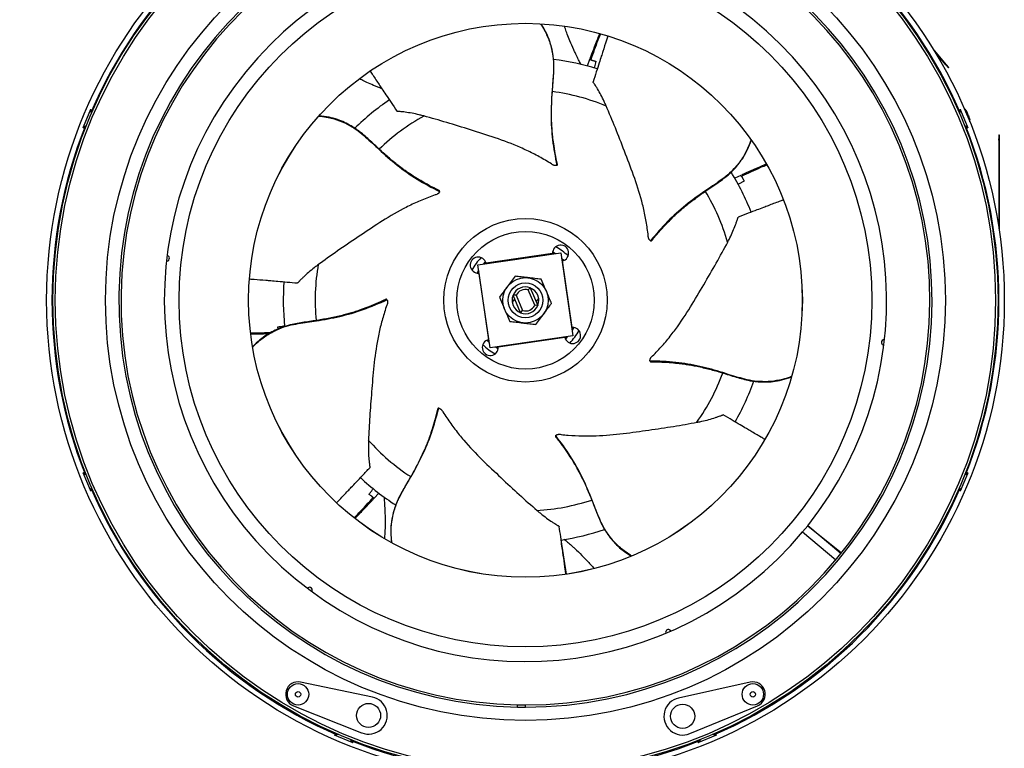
# Model space of a CAD drawing. Extents: x 5 to 297, y -3 to 205.
# Tile 29 of 31: x 200 to 253, y 133 to 172. Entities that reach past the tile are written whole.
import ezdxf

# ---------------------------------------------------------------- set-up
doc = ezdxf.new("R2010")
doc.units = 0
doc.layers.get('0').update_dxf_attribs({"linetype": 'CONTINUOUS'})
doc.styles.add('SLDTEXTSTYLE0', font='TXT', dxfattribs={"width": 0.605})
doc.dimstyles.new('SLDDIMSTYLE0', dxfattribs={"dimtxt": 3.5, "dimasz": 4, "dimexe": 0, "dimexo": 0.0625, "dimgap": 0.875, "dimtad": 1, "dimdec": 1, "dimlfac": 7, "dimrnd": 1e-09, "dimzin": 12, "dimtxsty": 'SLDTEXTSTYLE0', "dimsah": 1, "dimcen": 0.09, "dimazin": 3, "dimtfac": 1, "dimtofl": 0, "dimtmove": 0, "dimatfit": 3, "dimtolj": 1, "dimtzin": 12})

# ---------------------------------------------------------------- blocks, each defined once
blk = doc.blocks.new('_D')
at = {"color": 7, "linetype": 'CONTINUOUS'}
for p, q in [((226.726, 183.546), (185.987, 183.546)), ((186.987, 183.546), (186.987, 131.118)), ((226.44, 131.118), (185.987, 131.118))]:
    blk.add_line(p, q, dxfattribs=at)
for points in [[(186.987, 183.546), (186.487, 179.546), (187.487, 179.546)], [(186.987, 131.118), (187.487, 135.118), (186.487, 135.118)]]:
    blk.add_solid(points, dxfattribs=at)
at = {"color": 7, "linetype": 'CONTINUOUS', "insert": (182.476, 149.316), "char_height": 3.5, "attachment_point": 1, "rotation": 90, "style": 'SLDTEXTSTYLE0'}
blk.add_mtext('367mm', dxfattribs=at)

msp = doc.modelspace()

# ---------------------------------------------------------------- linework, layer by layer
at = {"color": 7, "linetype": 'CONTINUOUS'}
for p, q in [((249.906, 169.275), (249.21, 170.105)), ((249.895, 169.266), (249.26, 170.023)), ((230.862, 169.542), (230.729, 169.179)), ((249.895, 169.266), (249.906, 169.275)), ((250.033, 169.102), (249.895, 169.266)), ((250.044, 169.111), (249.906, 169.275)), ((250.033, 169.102), (250.044, 169.111)), ((203.839, 165.947), (204.227, 166.884)), ((204.257, 166.658), (204.227, 166.884)), ((250.653, 166.884), (250.624, 166.658)), ((250.653, 166.884), (250.675, 166.832)), ((250.675, 166.832), (251.063, 165.894)), ((250.958, 166.839), (250.934, 166.867)), ((250.983, 166.747), (251.005, 166.756)), ((250.988, 166.733), (251.01, 166.742)), ((251.121, 166.457), (251.11, 166.453)), ((251.137, 166.427), (251.118, 166.419)), ((251.168, 166.31), (251.166, 166.342)), ((203.817, 165.894), (203.998, 166.033)), ((203.817, 165.894), (203.839, 165.947)), ((250.882, 166.033), (251.063, 165.894)), ((252.726, 165.52), (252.74, 165.52)), ((252.726, 165.52), (252.726, 165.313)), ((252.726, 165.313), (252.74, 165.313)), ((252.726, 165.242), (252.726, 165.313)), ((252.726, 165.242), (252.726, 160.501)), ((252.74, 165.242), (252.726, 165.242)), ((252.74, 165.52), (252.74, 165.313)), ((252.74, 165.313), (252.74, 165.242)), ((252.74, 165.242), (252.74, 160.405)), ((238.433, 163.48), (238.461, 163.568)), ((238.948, 163.357), (238.613, 163.202)), ((224.905, 158.579), (229.33, 159.224)), ((228.891, 159.182), (225.338, 158.664)), ((228.989, 159.175), (228.891, 159.233)), ((228.891, 159.182), (228.893, 159.161)), ((228.895, 159.272), (229.044, 159.183)), ((229.33, 159.224), (229.975, 154.8)), ((229.372, 158.938), (229.5, 158.821)), ((229.464, 158.806), (229.379, 158.884)), ((224.857, 158.144), (224.947, 158.293)), ((225.551, 154.154), (224.905, 158.579)), ((225.191, 158.621), (225.309, 158.749)), ((225.323, 158.713), (225.246, 158.628)), ((225.342, 158.643), (225.338, 158.664)), ((229.394, 158.787), (229.415, 158.791)), ((229.933, 155.239), (229.415, 158.791)), ((224.955, 158.238), (224.896, 158.14)), ((224.948, 158.14), (224.969, 158.142)), ((224.948, 158.14), (225.466, 154.587)), ((227.592, 157.24), (227.698, 157.356)), ((227.945, 156.421), (227.592, 157.24)), ((227.698, 157.356), (228.101, 156.419)), ((226.734, 156.579), (226.867, 156.757)), ((226.936, 156.958), (226.779, 156.96)), ((227.183, 156.023), (226.779, 156.96)), ((226.936, 156.958), (227.289, 156.138)), ((228.146, 156.799), (228.014, 156.622)), ((228.101, 156.419), (227.945, 156.421)), ((227.183, 156.023), (227.289, 156.138)), ((229.933, 155.239), (229.911, 155.237)), ((229.926, 155.14), (229.984, 155.239)), ((230.023, 155.235), (229.934, 155.086)), ((225.487, 154.591), (225.466, 154.587)), ((229.975, 154.8), (225.551, 154.154)), ((225.99, 154.197), (229.542, 154.715)), ((229.538, 154.736), (229.542, 154.715)), ((229.557, 154.665), (229.635, 154.75)), ((229.689, 154.758), (229.572, 154.629)), ((225.509, 154.44), (225.38, 154.558)), ((225.416, 154.572), (225.501, 154.495)), ((225.986, 154.106), (225.837, 154.196)), ((225.891, 154.204), (225.99, 154.145)), ((225.99, 154.197), (225.988, 154.218)), ((203.998, 147.345), (203.817, 147.484)), ((204.205, 146.547), (203.817, 147.484)), ((251.042, 147.431), (250.653, 146.494)), ((251.063, 147.484), (250.882, 147.345)), ((251.063, 147.484), (251.042, 147.431)), ((204.227, 146.494), (204.257, 146.72)), ((250.624, 146.72), (250.653, 146.494)), ((204.227, 146.494), (204.205, 146.547)), ((219.36, 146.125), (219.616, 146.403)), ((242.515, 144.653), (242.24, 144.324)), ((242.511, 144.656), (244.32, 143.212)), ((244.288, 143.172), (242.515, 144.653)), ((229.626, 142.066), (229.352, 143.896)), ((244.156, 143.282), (244.186, 143.319)), ((219.265, 135.509), (215.433, 136.308)), ((239.44, 136.306), (235.618, 135.46)), ((215.053, 135.039), (218.693, 133.6)), ((227.009, 134.979), (227.012, 135.094)), ((227.012, 134.975), (227.012, 135.089)), ((227.012, 135.089), (227.44, 135.089)), ((227.012, 134.975), (227.44, 134.975)), ((227.44, 134.975), (227.44, 135.089)), ((236.213, 133.558), (239.835, 135.043)), ((217.471, 133.506), (217.245, 133.476)), ((218.182, 133.088), (217.245, 133.476)), ((218.235, 133.066), (218.096, 133.247)), ((218.235, 133.066), (218.182, 133.088)), ((237.583, 133.454), (236.645, 133.066)), ((236.784, 133.247), (236.645, 133.066)), ((237.635, 133.476), (237.409, 133.506)), ((237.635, 133.476), (237.583, 133.454))]:
    msp.add_line(p, q, dxfattribs=at)
at = {"color": 8, "linetype": 'CONTINUOUS'}
for p, q in [((250.981, 166.757), (250.993, 166.762)), ((251.122, 166.415), (251.132, 166.419)), ((242.24, 144.324), (244.016, 142.84))]:
    msp.add_line(p, q, dxfattribs=at)
at = {"color": 7, "linetype": 'CONTINUOUS', "flags": 128}
for points in [[(251.169, 166.22), (251.17, 166.248), (251.169, 166.285)], [(227.012, 134.979), (227.011, 134.979), (227.011, 134.979), (227.011, 134.979), (227.011, 134.979), (227.01, 134.979), (227.01, 134.979), (227.01, 134.979), (227.009, 134.979)]]:
    msp.add_lwpolyline(points, dxfattribs=at)
at = {"color": 7, "linetype": 'CONTINUOUS'}
for centre, radius in [((227.44, 156.689), 25.571), ((227.44, 156.689), 25.236), ((227.44, 156.689), 25.107), ((227.44, 156.689), 22.429), ((227.44, 156.689), 18.5), ((227.44, 156.689), 14.786), ((227.44, 156.689), 14.785), ((227.44, 156.689), 4.365), ((227.44, 156.689), 3.671), ((227.44, 156.689), 1.214), ((227.44, 156.689), 0.929), ((215.297, 135.657), 0.571), ((239.583, 135.657), 0.571), ((215.297, 135.657), 0.143), ((239.583, 135.657), 0.143), ((219.061, 134.53), 0.643), ((235.834, 134.484), 0.643)]:
    msp.add_circle(centre, radius, dxfattribs=at)
for centre, radius, start, end in [((227.44, 156.689), 25.286, 113.4574, 156.5426), ((227.44, 156.689), 25.286, 23.4574, 66.5426), ((227.44, 156.689), 21.714, 270, 268.8631), ((227.44, 156.689), 21.6, 270, 268.8631), ((227.44, 156.689), 19.286, 321.3943, 320.121), ((227.44, 156.689), 12.936, 72.7528, 83.3177), ((227.44, 156.689), 12.936, 124.1818, 134.7613), ((250.269, 166.267), 0.896, 42.0381, 47.7239), ((227.44, 156.689), 25.286, 158.4574, 201.5426), ((227.44, 156.689), 25.286, 338.4574, 21.5426), ((227.44, 156.689), 12.936, 21.3241, 31.8984), ((229.318, 159.209), 0.429, 282.9585, 183.6415), ((227.44, 156.689), 3.286, 46.0909, 60.5091), ((208.286, 158.939), 0.143, 263.5122, 8.3), ((208.286, 158.939), 0.143, 8.3, 83.0878), ((224.92, 158.568), 0.429, 12.9585, 273.6415), ((227.44, 156.689), 3.286, 136.0909, 150.5091), ((227.44, 156.689), 12.936, 175.6095, 186.1777), ((227.44, 156.689), 0.714, 68.873, 157.727), ((227.44, 156.689), 0.571, 74.6178, 151.9822), ((227.44, 156.689), 0.714, 337.727, 68.873), ((227.44, 156.689), 0.714, 157.727, 248.873), ((227.44, 156.689), 0.714, 248.873, 337.727), ((227.44, 156.689), 0.571, 254.6178, 331.9822), ((229.96, 154.811), 0.429, 192.9585, 93.6415), ((227.44, 156.689), 3.286, 316.0909, 330.5091), ((225.562, 154.169), 0.429, 102.9585, 3.6415), ((227.44, 156.689), 3.286, 226.0909, 240.5091), ((246.594, 154.439), 0.143, 83.5122, 188.3), ((246.594, 154.439), 0.143, 188.3, 263.0878), ((227.44, 156.689), 12.936, 329.8973, 340.4833), ((227.44, 156.689), 12.936, 227.0404, 237.6018), ((227.44, 156.689), 25.286, 203.4574, 246.5426), ((227.44, 156.689), 25.286, 293.4574, 336.5426), ((227.44, 156.689), 12.936, 278.4702, 289.0362), ((215.915, 141.226), 0.143, 68.3, 143.0878), ((215.915, 141.226), 0.143, 323.5122, 68.3), ((235.069, 138.976), 0.143, 128.3, 203.0878), ((235.069, 138.976), 0.143, 23.5122, 128.3), ((215.297, 135.657), 0.664, 78.2304, 248.4261), ((239.583, 135.657), 0.664, 292.2841, 102.4798), ((219.061, 134.53), 1, 248.4261, 78.2304), ((235.834, 134.484), 1, 102.4798, 292.2841), ((227.44, 156.689), 21.6, 268.8631, 270), ((227.44, 156.689), 25.286, 248.4574, 291.5426)]:
    msp.add_arc(centre, radius, start, end, dxfattribs=at)
at = {"color": 8, "linetype": 'CONTINUOUS'}
for start, end in [(67.4047, 82.6477), (118.8974, 134.0687), (16.0402, 31.2154), (170.1564, 185.4995), (324.6116, 339.7832), (221.651, 236.9324), (273.0696, 288.3567)]:
    msp.add_arc((227.44, 156.689), 11.231, start, end, dxfattribs=at)
for points, knots in [([(228.251, 171.435), (228.265, 171.415), (228.36, 171.279), (228.542, 170.945), (228.761, 170.433), (228.894, 169.855), (228.954, 169.307), (228.93, 168.8), (228.902, 168.303), (228.833, 167.561), (228.791, 166.552), (228.856, 165.245), (229.028, 164.345), (229.115, 163.891)], [0, 0, 0, 0, 0.007946, 0.055218, 0.126496, 0.195923, 0.263398, 0.330613, 0.397907, 0.465331, 0.641085, 0.818698, 1, 1, 1, 1]), ([(216.426, 166.517), (216.447, 166.515), (216.61, 166.505), (216.981, 166.439), (217.518, 166.291), (218.053, 166.035), (218.519, 165.74), (218.9, 165.405), (219.271, 165.073), (219.809, 164.557), (220.571, 163.895), (221.634, 163.131), (222.444, 162.704), (222.854, 162.489)], [0, 0, 0, 0, 0.006936, 0.054256, 0.125607, 0.195105, 0.262648, 0.329932, 0.397294, 0.464787, 0.64072, 0.818514, 1, 1, 1, 1]), ([(239.479, 165.264), (239.471, 165.236), (239.422, 165.072), (239.273, 164.717), (239.009, 164.226), (238.64, 163.762), (238.249, 163.373), (237.838, 163.076), (237.432, 162.788), (236.808, 162.378), (235.994, 161.782), (235.012, 160.917), (234.416, 160.221), (234.115, 159.87)], [0, 0, 0, 0, 0.009634, 0.056825, 0.127982, 0.197291, 0.264651, 0.331752, 0.398931, 0.466241, 0.641695, 0.819006, 1, 1, 1, 1]), ([(212.882, 154.197), (212.899, 154.216), (213.011, 154.339), (213.296, 154.591), (213.747, 154.918), (214.281, 155.177), (214.802, 155.358), (215.301, 155.447), (215.792, 155.53), (216.531, 155.628), (217.524, 155.812), (218.784, 156.166), (219.623, 156.534), (220.046, 156.72)], [0, 0, 0, 0, 0.008151, 0.055413, 0.126676, 0.196089, 0.26355, 0.330751, 0.398031, 0.465442, 0.641159, 0.818735, 1, 1, 1, 1]), ([(241.63, 152.615), (241.61, 152.607), (241.458, 152.545), (241.094, 152.443), (240.546, 152.343), (239.953, 152.342), (239.405, 152.405), (238.916, 152.542), (238.438, 152.68), (237.729, 152.912), (236.755, 153.177), (235.466, 153.405), (234.551, 153.437), (234.089, 153.454)], [0, 0, 0, 0, 0.007242, 0.054548, 0.125876, 0.195352, 0.262875, 0.330138, 0.39748, 0.464952, 0.64083, 0.818569, 1, 1, 1, 1]), ([(220.314, 143.742), (220.309, 143.77), (220.282, 143.939), (220.262, 144.323), (220.287, 144.879), (220.418, 145.458), (220.601, 145.978), (220.843, 146.424), (221.084, 146.859), (221.468, 147.499), (221.943, 148.389), (222.452, 149.595), (222.688, 150.48), (222.807, 150.927)], [0, 0, 0, 0, 0.009436, 0.056637, 0.127808, 0.197131, 0.264505, 0.331618, 0.398812, 0.466134, 0.641624, 0.81897, 1, 1, 1, 1]), ([(233.101, 143.055), (233.083, 143.066), (232.94, 143.147), (232.633, 143.367), (232.214, 143.733), (231.843, 144.196), (231.551, 144.664), (231.353, 145.131), (231.162, 145.591), (230.902, 146.29), (230.502, 147.217), (229.877, 148.366), (229.331, 149.102), (229.056, 149.474)], [0, 0, 0, 0, 0.007182, 0.05449, 0.125823, 0.195304, 0.262831, 0.330098, 0.397444, 0.46492, 0.640808, 0.818558, 1, 1, 1, 1])]:
    msp.add_open_spline(points, degree=3, knots=knots, dxfattribs=at)
at = {"color": 7, "linetype": 'CONTINUOUS'}
for points, knots in [([(229.151, 163.959), (229.109, 164.15), (229.029, 164.512), (228.95, 165.007), (228.899, 165.415), (228.868, 165.746), (228.848, 166.038), (228.83, 166.456), (228.834, 167.005), (228.863, 167.721), (228.927, 168.448), (228.964, 169.041), (228.951, 169.48), (228.916, 169.795), (228.844, 170.16), (228.724, 170.571), (228.544, 170.999), (228.371, 171.284), (228.28, 171.432)], [0, 0, 0, 0, 0.077574, 0.147408, 0.202992, 0.245062, 0.283725, 0.323139, 0.418402, 0.514145, 0.62291, 0.724196, 0.754637, 0.792543, 0.842488, 0.888415, 0.941823, 1, 1, 1, 1]), ([(230.418, 169.252), (230.381, 169.324), (230.3, 169.479), (230.197, 169.688), (230.103, 169.885), (229.977, 170.157), (229.829, 170.498), (229.684, 170.875), (229.589, 171.136), (229.543, 171.279), (229.529, 171.324)], [0, 0, 0, 0, 0.109578, 0.234453, 0.309382, 0.39993, 0.634251, 0.805688, 0.938206, 1, 1, 1, 1]), ([(231.397, 170.927), (231.388, 170.906), (231.337, 170.782), (231.243, 170.541), (231.094, 170.158), (230.97, 169.834), (230.892, 169.626), (230.876, 169.582)], [0, 0, 0, 0, 0.048385, 0.277922, 0.538811, 0.902447, 1, 1, 1, 1]), ([(231.45, 170.91), (231.403, 170.798), (231.213, 170.343), (231.049, 169.877), (230.925, 169.525)], [0, 0, 0, 0, 0.244554, 1, 1, 1, 1]), ([(231.831, 170.792), (231.808, 170.717), (231.721, 170.444), (231.608, 170.086), (231.48, 169.683), (231.364, 169.32), (231.218, 168.863), (231.109, 168.527), (231.052, 168.349)], [0, 0, 0, 0, 0.09269, 0.336598, 0.439754, 0.588076, 0.78192, 1, 1, 1, 1]), ([(230.925, 169.525), (230.914, 169.528), (230.892, 169.534), (230.869, 169.54), (230.858, 169.543), (230.861, 169.542), (230.862, 169.542)], [0, 0, 0, 0, 0.25172, 0.478866, 0.706242, 1, 1, 1, 1]), ([(230.925, 169.525), (230.938, 169.521), (230.952, 169.517), (230.97, 169.513), (230.974, 169.512), (230.976, 169.511), (230.977, 169.511), (230.977, 169.511), (230.977, 169.511), (230.977, 169.511), (230.978, 169.51), (230.981, 169.51), (230.989, 169.507), (230.998, 169.505), (231.005, 169.503), (231.009, 169.502), (231.011, 169.501), (231.011, 169.501), (231.012, 169.501), (231.013, 169.501), (231.019, 169.499), (231.032, 169.495), (231.074, 169.484), (231.11, 169.473), (231.141, 169.464), (231.145, 169.463), (231.146, 169.463), (231.147, 169.463), (231.147, 169.463), (231.147, 169.463), (231.147, 169.463), (231.149, 169.462), (231.155, 169.46), (231.171, 169.456), (231.185, 169.451), (231.194, 169.449)], [0, 0, 0, 0, 0.1262894, 0.1472846, 0.1577766, 0.1630217, 0.1656441, 0.1669553, 0.1672831, 0.1676109, 0.1689221, 0.1741672, 0.1951662, 0.2372735, 0.258265, 0.268756, 0.274001, 0.2741649, 0.2748204, 0.2774428, 0.2879332, 0.329941, 0.4140237, 0.7508451, 0.7819892, 0.7975612, 0.7995077, 0.800481, 0.8005418, 0.8007851, 0.8017584, 0.8056514, 0.8212234, 0.8835116, 1, 1, 1, 1]), ([(231.194, 169.449), (231.194, 169.449), (231.181, 169.399), (231.156, 169.299), (231.126, 169.18), (231.108, 169.11), (231.103, 169.091)], [0, 0, 0, 0, 0.000763, 0.417897, 0.83503, 1, 1, 1, 1]), ([(219.15, 168.919), (219.195, 168.852), (219.355, 168.613), (219.565, 168.301), (219.8, 167.949), (220.012, 167.632), (220.278, 167.233), (220.473, 166.938), (220.576, 166.782)], [0, 0, 0, 0, 0.093964, 0.33753, 0.440541, 0.588655, 0.782226, 1, 1, 1, 1]), ([(219.777, 167.983), (219.625, 168.042), (219.354, 168.147), (218.996, 168.306), (218.749, 168.421), (218.621, 168.488), (218.584, 168.507)], [0, 0, 0, 0, 0.377826, 0.675462, 0.905528, 1, 1, 1, 1]), ([(231.747, 167.071), (231.741, 167.087), (231.706, 167.165), (231.559, 167.486), (231.381, 167.818), (231.21, 168.096), (231.149, 168.191), (231.109, 168.252), (231.081, 168.293), (231.065, 168.317), (231.055, 168.331), (231.052, 168.337), (231.051, 168.34), (231.051, 168.342), (231.051, 168.343), (231.051, 168.344), (231.051, 168.346), (231.051, 168.347), (231.052, 168.348), (231.052, 168.348), (231.052, 168.349)], [0, 0, 0, 0, 0.031715, 0.158585, 0.666862, 0.784108, 0.862688, 0.915299, 0.950506, 0.97406, 0.983232, 0.987822, 0.992413, 0.992986, 0.994133, 0.995279, 0.996425, 0.998719, 0.999292, 1, 1, 1, 1]), ([(222.009, 166.53), (221.992, 166.534), (221.91, 166.556), (221.567, 166.641), (221.197, 166.709), (220.873, 166.749), (220.761, 166.76), (220.687, 166.767), (220.638, 166.771), (220.609, 166.773), (220.592, 166.774), (220.586, 166.776), (220.582, 166.777), (220.581, 166.778), (220.58, 166.778), (220.579, 166.779), (220.578, 166.78), (220.577, 166.781), (220.577, 166.782), (220.576, 166.782), (220.576, 166.782)], [0, 0, 0, 0, 0.031715, 0.158585, 0.666862, 0.784108, 0.862688, 0.915299, 0.950506, 0.97406, 0.983232, 0.987822, 0.992413, 0.992986, 0.994133, 0.995279, 0.996425, 0.998719, 0.999292, 1, 1, 1, 1]), ([(234.115, 159.87), (234.107, 159.875), (234.089, 159.886), (234.063, 159.915), (234.046, 159.942), (234.037, 159.958), (234.035, 159.962), (234.035, 159.963), (234.034, 159.964), (234.034, 159.965), (234.034, 159.965), (234.033, 159.966), (234.032, 159.969), (234.031, 159.971), (234.03, 159.973), (234.03, 159.974), (234.029, 159.975), (234.029, 159.976), (234.028, 159.977), (234.028, 159.978), (234.027, 159.981), (234.024, 159.988), (234.019, 160.002), (234.012, 160.023), (234, 160.072), (233.991, 160.236), (233.93, 160.646), (233.827, 161.261), (233.597, 162.223), (233.223, 163.373), (232.717, 164.672), (232.243, 165.902), (231.913, 166.681), (231.747, 167.071)], [0, 0, 0, 0, 0.003811, 0.008309, 0.013211, 0.01392, 0.014274, 0.014452, 0.01454, 0.014585, 0.014607, 0.014695, 0.01505, 0.015404, 0.015582, 0.015626, 0.015803, 0.015981, 0.016069, 0.016114, 0.016291, 0.017, 0.018419, 0.021262, 0.024101, 0.03552, 0.080905, 0.171861, 0.262827, 0.445349, 0.627937, 0.813936, 1, 1, 1, 1]), ([(250.967, 166.826), (250.963, 166.832), (250.953, 166.844), (250.942, 166.857), (250.936, 166.866), (250.935, 166.867), (250.934, 166.867)], [0, 0, 0, 0, 0.293009, 0.586679, 0.873168, 1, 1, 1, 1]), ([(250.997, 166.787), (250.995, 166.79), (250.991, 166.797), (250.979, 166.814), (250.969, 166.826), (250.965, 166.831)], [0, 0, 0, 0, 0.321722, 0.73214, 1, 1, 1, 1]), ([(250.993, 166.762), (250.997, 166.759), (251.005, 166.755), (251.008, 166.758), (251.005, 166.77), (250.995, 166.788), (250.981, 166.808), (250.971, 166.821), (250.967, 166.826)], [0, 0, 0, 0, 0.1829675, 0.366407, 0.5428697, 0.7144018, 0.8872203, 1, 1, 1, 1]), ([(251.033, 166.664), (251.029, 166.668), (251.021, 166.676), (251.008, 166.694), (250.997, 166.713), (250.988, 166.731), (250.982, 166.747), (250.98, 166.758), (250.982, 166.765), (250.987, 166.765), (250.992, 166.763), (250.993, 166.762)], [0, 0, 0, 0, 0.1222765, 0.2448176, 0.3643615, 0.4790627, 0.5902449, 0.7007425, 0.8134805, 0.9303864, 1, 1, 1, 1]), ([(251.017, 166.703), (251.013, 166.708), (251.005, 166.717), (250.996, 166.729), (250.993, 166.735)], [0, 0, 0, 0, 0.52865, 1, 1, 1, 1]), ([(251.012, 166.749), (251.015, 166.743), (251.021, 166.729), (251.024, 166.716), (251.022, 166.71), (251.019, 166.709), (251.019, 166.709)], [0, 0, 0, 0, 0.280891, 0.621175, 0.964011, 1, 1, 1, 1]), ([(251.067, 166.612), (251.064, 166.621), (251.058, 166.639), (251.044, 166.666), (251.029, 166.689), (251.02, 166.699), (251.017, 166.703)], [0, 0, 0, 0, 0.2633384, 0.53974, 0.8182128, 1, 1, 1, 1]), ([(222.823, 162.559), (222.648, 162.645), (222.315, 162.808), (221.878, 163.056), (221.528, 163.27), (221.249, 163.452), (221.009, 163.618), (220.671, 163.865), (220.244, 164.21), (219.703, 164.68), (219.174, 165.183), (218.733, 165.582), (218.382, 165.845), (218.113, 166.014), (217.783, 166.186), (217.387, 166.348), (216.934, 166.476), (216.596, 166.519), (216.417, 166.541)], [0, 0, 0, 0, 0.077398, 0.147073, 0.202531, 0.244506, 0.283081, 0.322405, 0.417452, 0.512978, 0.621496, 0.722551, 0.752923, 0.790743, 0.840575, 0.886398, 0.939684, 1, 1, 1, 1]), ([(229.115, 163.891), (229.106, 163.888), (229.087, 163.88), (229.047, 163.878), (229.016, 163.881), (228.998, 163.885), (228.994, 163.886), (228.992, 163.886), (228.991, 163.887), (228.991, 163.887), (228.99, 163.887), (228.989, 163.887), (228.986, 163.888), (228.984, 163.888), (228.982, 163.889), (228.981, 163.889), (228.979, 163.889), (228.978, 163.89), (228.977, 163.89), (228.976, 163.89), (228.973, 163.891), (228.966, 163.893), (228.952, 163.898), (228.932, 163.906), (228.885, 163.927), (228.752, 164.022), (228.393, 164.23), (227.848, 164.533), (226.952, 164.953), (225.82, 165.377), (224.489, 165.792), (223.232, 166.189), (222.417, 166.416), (222.009, 166.53)], [0, 0, 0, 0, 0.003811, 0.008309, 0.013211, 0.01392, 0.014274, 0.014452, 0.01454, 0.014585, 0.014607, 0.014695, 0.01505, 0.015404, 0.015582, 0.015626, 0.015803, 0.015981, 0.016069, 0.016114, 0.016291, 0.017, 0.018419, 0.021262, 0.024101, 0.03552, 0.080905, 0.171861, 0.262827, 0.445349, 0.627937, 0.813936, 1, 1, 1, 1]), ([(251.09, 166.522), (251.09, 166.53), (251.09, 166.544), (251.083, 166.574), (251.072, 166.603), (251.058, 166.631), (251.044, 166.651), (251.036, 166.66), (251.033, 166.664)], [0, 0, 0, 0, 0.182956, 0.366396, 0.542859, 0.714392, 0.88721, 1, 1, 1, 1]), ([(251.088, 166.56), (251.092, 166.551), (251.1, 166.534), (251.109, 166.505), (251.114, 166.479), (251.115, 166.465), (251.115, 166.459)], [0, 0, 0, 0, 0.263338, 0.53974, 0.818213, 1, 1, 1, 1]), ([(251.127, 166.413), (251.127, 166.413), (251.126, 166.411), (251.121, 166.414), (251.114, 166.422), (251.107, 166.437), (251.1, 166.456), (251.094, 166.476), (251.091, 166.496), (251.089, 166.512), (251.09, 166.519), (251.09, 166.522)], [0, 0, 0, 0, 0.000552, 0.140074, 0.276186, 0.406783, 0.533372, 0.659179, 0.787534, 0.920634, 1, 1, 1, 1]), ([(251.115, 166.453), (251.114, 166.453), (251.111, 166.451), (251.107, 166.453), (251.104, 166.458), (251.103, 166.458)], [0, 0, 0, 0, 0.317541, 0.942382, 1, 1, 1, 1]), ([(251.13, 166.452), (251.13, 166.453), (251.127, 166.458), (251.122, 166.458), (251.119, 166.455), (251.117, 166.454)], [0, 0, 0, 0, 0.083168, 0.637953, 1, 1, 1, 1]), ([(251.137, 166.426), (251.136, 166.426), (251.134, 166.426), (251.133, 166.421), (251.132, 166.419)], [0, 0, 0, 0, 0.407574, 1, 1, 1, 1]), ([(251.163, 166.342), (251.161, 166.353), (251.159, 166.374), (251.153, 166.401), (251.146, 166.42), (251.142, 166.425), (251.14, 166.427)], [0, 0, 0, 0, 0.256071, 0.51286, 0.759882, 1, 1, 1, 1]), ([(251.154, 166.394), (251.154, 166.395), (251.155, 166.397), (251.158, 166.39), (251.161, 166.375), (251.164, 166.354), (251.166, 166.338), (251.167, 166.332)], [0, 0, 0, 0, 0.04309, 0.309597, 0.568656, 0.829657, 1, 1, 1, 1]), ([(251.169, 166.285), (251.169, 166.284), (251.17, 166.281), (251.169, 166.284), (251.168, 166.294), (251.166, 166.31), (251.164, 166.326), (251.163, 166.338), (251.163, 166.342)], [0, 0, 0, 0, 0.1086521, 0.2988866, 0.4879492, 0.6808448, 0.8808715, 1, 1, 1, 1]), ([(234.191, 159.885), (234.313, 160.036), (234.546, 160.324), (234.885, 160.696), (235.171, 160.989), (235.411, 161.22), (235.627, 161.417), (235.943, 161.692), (236.374, 162.031), (236.952, 162.454), (237.561, 162.859), (238.047, 163.199), (238.382, 163.483), (238.607, 163.707), (238.848, 163.991), (239.094, 164.341), (239.319, 164.753), (239.435, 165.072), (239.497, 165.241)], [0, 0, 0, 0, 0.077424, 0.147121, 0.202598, 0.244586, 0.283174, 0.322512, 0.417589, 0.513147, 0.6217, 0.722789, 0.753171, 0.791004, 0.840851, 0.88669, 0.939994, 1, 1, 1, 1]), ([(229.115, 163.891), (229.123, 163.896), (229.139, 163.905), (229.151, 163.928), (229.152, 163.947), (229.15, 163.958), (229.15, 163.959)], [0, 0, 0, 0, 0.2761601, 0.5978564, 0.9500491, 1, 1, 1, 1]), ([(240.331, 163.909), (240.219, 163.863), (239.762, 163.676), (239.317, 163.462), (238.981, 163.301)], [0, 0, 0, 0, 0.2442701, 1, 1, 1, 1]), ([(240.301, 163.957), (240.281, 163.949), (240.159, 163.898), (239.923, 163.795), (239.548, 163.629), (239.231, 163.488), (239.029, 163.396), (238.987, 163.376)], [0, 0, 0, 0, 0.045021, 0.275452, 0.537356, 0.902401, 1, 1, 1, 1]), ([(239.117, 163.057), (239.117, 163.057), (239.073, 163.031), (238.984, 162.978), (238.874, 162.913), (238.808, 162.874), (238.787, 162.861)], [0, 0, 0, 0, 0.000734, 0.401677, 0.80262, 1, 1, 1, 1]), ([(238.981, 163.301), (238.975, 163.312), (238.963, 163.331), (238.952, 163.352), (238.946, 163.361), (238.947, 163.359), (238.948, 163.357)], [0, 0, 0, 0, 0.2517204, 0.4788663, 0.7062424, 1, 1, 1, 1]), ([(238.981, 163.301), (238.987, 163.29), (238.995, 163.277), (239.003, 163.261), (239.005, 163.258), (239.006, 163.256), (239.007, 163.255), (239.007, 163.254), (239.007, 163.254), (239.007, 163.254), (239.008, 163.253), (239.009, 163.251), (239.013, 163.244), (239.018, 163.236), (239.022, 163.229), (239.024, 163.225), (239.025, 163.224), (239.025, 163.223), (239.025, 163.223), (239.026, 163.222), (239.029, 163.217), (239.035, 163.205), (239.057, 163.167), (239.075, 163.134), (239.09, 163.106), (239.092, 163.102), (239.093, 163.101), (239.093, 163.101), (239.093, 163.101), (239.093, 163.101), (239.093, 163.1), (239.094, 163.099), (239.098, 163.093), (239.105, 163.079), (239.112, 163.066), (239.117, 163.057)], [0, 0, 0, 0, 0.126289, 0.147285, 0.157777, 0.163022, 0.165644, 0.166955, 0.167283, 0.167611, 0.168922, 0.174167, 0.195166, 0.237273, 0.258265, 0.268756, 0.274001, 0.274165, 0.27482, 0.277443, 0.287933, 0.329941, 0.414024, 0.750845, 0.781989, 0.797561, 0.799508, 0.800481, 0.800542, 0.800785, 0.801758, 0.805651, 0.821223, 0.883512, 1, 1, 1, 1]), ([(222.854, 162.489), (222.851, 162.48), (222.845, 162.46), (222.822, 162.428), (222.8, 162.405), (222.785, 162.393), (222.782, 162.391), (222.781, 162.39), (222.78, 162.389), (222.78, 162.389), (222.779, 162.389), (222.778, 162.388), (222.776, 162.386), (222.774, 162.384), (222.773, 162.383), (222.772, 162.383), (222.771, 162.382), (222.769, 162.381), (222.769, 162.38), (222.768, 162.38), (222.766, 162.378), (222.76, 162.374), (222.747, 162.366), (222.728, 162.355), (222.682, 162.332), (222.525, 162.287), (222.138, 162.136), (221.562, 161.899), (220.675, 161.46), (219.638, 160.84), (218.484, 160.058), (217.39, 159.322), (216.703, 158.826), (216.36, 158.578)], [0, 0, 0, 0, 0.0038107, 0.0083089, 0.0132107, 0.0139198, 0.0142744, 0.0144516, 0.0145403, 0.0145846, 0.0146067, 0.0146954, 0.0150499, 0.0154045, 0.0155817, 0.015626, 0.0158033, 0.0159806, 0.0160692, 0.0161135, 0.0162908, 0.0169999, 0.0184189, 0.021262, 0.0241014, 0.0355199, 0.0809053, 0.1718609, 0.262827, 0.4453488, 0.6279369, 0.8139365, 1, 1, 1, 1]), ([(222.854, 162.489), (222.855, 162.498), (222.858, 162.517), (222.848, 162.54), (222.833, 162.553), (222.823, 162.558), (222.822, 162.558)], [0, 0, 0, 0, 0.27616, 0.597856, 0.950049, 1, 1, 1, 1]), ([(241.195, 162.045), (241.124, 162.018), (240.86, 161.917), (240.513, 161.784), (240.118, 161.632), (239.762, 161.496), (239.313, 161.326), (238.983, 161.201), (238.808, 161.135)], [0, 0, 0, 0, 0.088992, 0.333894, 0.43747, 0.586397, 0.781031, 1, 1, 1, 1]), ([(238.243, 159.795), (238.251, 159.81), (238.29, 159.885), (238.449, 160.201), (238.598, 160.546), (238.709, 160.854), (238.745, 160.96), (238.768, 161.031), (238.782, 161.078), (238.791, 161.106), (238.796, 161.122), (238.799, 161.128), (238.801, 161.13), (238.802, 161.132), (238.803, 161.132), (238.804, 161.133), (238.805, 161.134), (238.806, 161.134), (238.807, 161.135), (238.807, 161.135), (238.808, 161.135)], [0, 0, 0, 0, 0.031715, 0.158585, 0.666862, 0.784108, 0.862688, 0.915299, 0.950506, 0.97406, 0.983232, 0.987822, 0.992413, 0.992986, 0.994133, 0.995279, 0.996425, 0.998719, 0.999292, 1, 1, 1, 1]), ([(234.115, 159.87), (234.123, 159.867), (234.141, 159.86), (234.166, 159.865), (234.182, 159.876), (234.189, 159.884), (234.19, 159.885)], [0, 0, 0, 0, 0.27616, 0.597856, 0.950049, 1, 1, 1, 1]), ([(234.089, 153.454), (234.087, 153.463), (234.085, 153.484), (234.091, 153.523), (234.101, 153.553), (234.109, 153.57), (234.111, 153.573), (234.112, 153.575), (234.112, 153.576), (234.112, 153.576), (234.112, 153.577), (234.113, 153.578), (234.114, 153.58), (234.115, 153.583), (234.116, 153.584), (234.117, 153.585), (234.117, 153.587), (234.118, 153.588), (234.119, 153.589), (234.119, 153.589), (234.12, 153.592), (234.124, 153.598), (234.132, 153.612), (234.144, 153.629), (234.175, 153.67), (234.298, 153.779), (234.58, 154.082), (234.997, 154.546), (235.605, 155.326), (236.271, 156.335), (236.971, 157.541), (237.638, 158.678), (238.041, 159.422), (238.243, 159.795)], [0, 0, 0, 0, 0.003811, 0.008309, 0.013211, 0.01392, 0.014274, 0.014452, 0.01454, 0.014585, 0.014607, 0.014695, 0.01505, 0.015404, 0.015582, 0.015626, 0.015803, 0.015981, 0.016069, 0.016114, 0.016291, 0.017, 0.018419, 0.021262, 0.024101, 0.03552, 0.080905, 0.171861, 0.262827, 0.445349, 0.627937, 0.813936, 1, 1, 1, 1]), ([(216.36, 158.578), (216.346, 158.568), (216.278, 158.517), (215.998, 158.302), (215.714, 158.055), (215.481, 157.826), (215.402, 157.746), (215.351, 157.693), (215.317, 157.657), (215.297, 157.635), (215.286, 157.623), (215.281, 157.619), (215.278, 157.617), (215.276, 157.617), (215.275, 157.616), (215.274, 157.616), (215.272, 157.616), (215.271, 157.616), (215.27, 157.616), (215.27, 157.616), (215.27, 157.616)], [0, 0, 0, 0, 0.031715, 0.158585, 0.666862, 0.784108, 0.862688, 0.915299, 0.950506, 0.97406, 0.983232, 0.987822, 0.992413, 0.992986, 0.994133, 0.995279, 0.996425, 0.998719, 0.999292, 1, 1, 1, 1]), ([(212.723, 157.831), (212.799, 157.825), (213.081, 157.802), (213.452, 157.771), (213.874, 157.736), (214.253, 157.704), (214.731, 157.663), (215.083, 157.632), (215.27, 157.616)], [0, 0, 0, 0, 0.089238, 0.334074, 0.437622, 0.586509, 0.78109, 1, 1, 1, 1]), ([(226.886, 157.977), (226.818, 157.886), (226.68, 157.702), (226.538, 157.511), (226.467, 157.415)], [0, 0, 0, 0, 0.495458, 1, 1, 1, 1]), ([(227.582, 157.895), (227.565, 157.897), (227.44, 157.912), (227.205, 157.94), (226.993, 157.964), (226.886, 157.977)], [0, 0, 0, 0, 0.070088, 0.530783, 1, 1, 1, 1]), ([(228.278, 157.813), (228.165, 157.827), (227.937, 157.854), (227.701, 157.881), (227.582, 157.895)], [0, 0, 0, 0, 0.495458, 1, 1, 1, 1]), ([(228.555, 157.17), (228.535, 157.217), (228.441, 157.434), (228.35, 157.647), (228.278, 157.813)], [0, 0, 0, 0, 0.215718, 1, 1, 1, 1]), ([(226.467, 157.415), (226.457, 157.402), (226.382, 157.301), (226.24, 157.11), (226.112, 156.939), (226.048, 156.853)], [0, 0, 0, 0, 0.070088, 0.530783, 1, 1, 1, 1]), ([(219.972, 156.739), (219.796, 156.656), (219.461, 156.497), (218.995, 156.31), (218.609, 156.169), (218.293, 156.065), (218.013, 155.981), (217.609, 155.871), (217.073, 155.752), (216.369, 155.622), (215.645, 155.522), (215.059, 155.426), (214.634, 155.316), (214.335, 155.211), (213.994, 155.06), (213.621, 154.852), (213.243, 154.58), (213.003, 154.347), (212.877, 154.225)], [0, 0, 0, 0, 0.07754, 0.147342, 0.202901, 0.244953, 0.283598, 0.322995, 0.418215, 0.513916, 0.622632, 0.723872, 0.754299, 0.792189, 0.842111, 0.888018, 0.941402, 1, 1, 1, 1]), ([(220.046, 156.72), (220.052, 156.712), (220.063, 156.694), (220.074, 156.656), (220.078, 156.625), (220.078, 156.606), (220.078, 156.603), (220.078, 156.601), (220.078, 156.6), (220.078, 156.599), (220.078, 156.599), (220.078, 156.597), (220.078, 156.595), (220.078, 156.592), (220.078, 156.59), (220.078, 156.589), (220.078, 156.588), (220.078, 156.586), (220.078, 156.585), (220.078, 156.584), (220.078, 156.581), (220.077, 156.574), (220.076, 156.559), (220.073, 156.538), (220.062, 156.487), (219.999, 156.336), (219.876, 155.94), (219.702, 155.342), (219.492, 154.375), (219.33, 153.177), (219.222, 151.787), (219.115, 150.473), (219.075, 149.627), (219.055, 149.204)], [0, 0, 0, 0, 0.003811, 0.008309, 0.013211, 0.01392, 0.014274, 0.014452, 0.01454, 0.014585, 0.014607, 0.014695, 0.01505, 0.015404, 0.015582, 0.015626, 0.015803, 0.015981, 0.016069, 0.016114, 0.016291, 0.017, 0.018419, 0.021262, 0.024101, 0.03552, 0.080905, 0.171861, 0.262827, 0.445349, 0.627937, 0.813936, 1, 1, 1, 1]), ([(220.046, 156.72), (220.04, 156.726), (220.027, 156.74), (220.002, 156.747), (219.984, 156.743), (219.974, 156.739), (219.972, 156.738)], [0, 0, 0, 0, 0.2761601, 0.5978564, 0.9500491, 1, 1, 1, 1]), ([(226.048, 156.853), (226.119, 156.686), (226.211, 156.474), (226.305, 156.256), (226.325, 156.209)], [0, 0, 0, 0, 0.784282, 1, 1, 1, 1]), ([(228.833, 156.526), (228.816, 156.566), (228.725, 156.775), (228.631, 156.993), (228.555, 157.17)], [0, 0, 0, 0, 0.190412, 1, 1, 1, 1]), ([(226.325, 156.209), (226.401, 156.032), (226.495, 155.815), (226.585, 155.605), (226.602, 155.565)], [0, 0, 0, 0, 0.809588, 1, 1, 1, 1]), ([(228.414, 155.964), (228.424, 155.977), (228.499, 156.078), (228.641, 156.268), (228.768, 156.439), (228.833, 156.526)], [0, 0, 0, 0, 0.070088, 0.530783, 1, 1, 1, 1]), ([(227.995, 155.401), (228.063, 155.493), (228.2, 155.677), (228.342, 155.867), (228.414, 155.964)], [0, 0, 0, 0, 0.495458, 1, 1, 1, 1]), ([(214.215, 155.275), (214.215, 155.275), (214.266, 155.282), (214.368, 155.297), (214.496, 155.315), (214.572, 155.326), (214.598, 155.33)], [0, 0, 0, 0, 0.00073, 0.399626, 0.798521, 1, 1, 1, 1]), ([(214.229, 155.157), (214.226, 155.176), (214.224, 155.198), (214.221, 155.219), (214.221, 155.223), (214.221, 155.225), (214.221, 155.225), (214.221, 155.225), (214.221, 155.225), (214.221, 155.226), (214.221, 155.228), (214.22, 155.234), (214.218, 155.25), (214.216, 155.265), (214.215, 155.275)], [0, 0, 0, 0, 0.466079, 0.532819, 0.566188, 0.570359, 0.572445, 0.572575, 0.573097, 0.575182, 0.583525, 0.616895, 0.750374, 1, 1, 1, 1]), ([(226.602, 155.565), (226.715, 155.552), (226.944, 155.525), (227.18, 155.497), (227.299, 155.483)], [0, 0, 0, 0, 0.495458, 1, 1, 1, 1]), ([(227.299, 155.483), (227.315, 155.481), (227.44, 155.467), (227.676, 155.439), (227.888, 155.414), (227.995, 155.401)], [0, 0, 0, 0, 0.070088, 0.530783, 1, 1, 1, 1]), ([(212.775, 154.952), (212.894, 154.951), (213.257, 154.949), (213.621, 154.969), (213.866, 154.982)], [0, 0, 0, 0, 0.324876, 1, 1, 1, 1]), ([(212.78, 154.896), (212.801, 154.896), (212.932, 154.896), (213.188, 154.902), (213.49, 154.908), (213.682, 154.913), (213.748, 154.915)], [0, 0, 0, 0, 0.063738, 0.405752, 0.794479, 1, 1, 1, 1]), ([(234.089, 153.454), (234.091, 153.445), (234.097, 153.427), (234.117, 153.41), (234.135, 153.405), (234.146, 153.405), (234.147, 153.405)], [0, 0, 0, 0, 0.27616, 0.597856, 0.950049, 1, 1, 1, 1]), ([(234.147, 153.404), (234.342, 153.403), (234.713, 153.4), (235.214, 153.367), (235.623, 153.326), (235.953, 153.282), (236.241, 153.237), (236.653, 153.161), (237.187, 153.035), (237.878, 152.847), (238.574, 152.623), (239.143, 152.455), (239.574, 152.37), (239.889, 152.335), (240.261, 152.323), (240.688, 152.348), (241.144, 152.429), (241.459, 152.534), (241.623, 152.588)], [0, 0, 0, 0, 0.077612, 0.14748, 0.203092, 0.245183, 0.283865, 0.323298, 0.418608, 0.514398, 0.623217, 0.724552, 0.755008, 0.792933, 0.842902, 0.888852, 0.942286, 1, 1, 1, 1]), ([(222.807, 150.927), (222.798, 150.927), (222.779, 150.925), (222.758, 150.91), (222.749, 150.893), (222.746, 150.882), (222.746, 150.881)], [0, 0, 0, 0, 0.27616, 0.597856, 0.950049, 1, 1, 1, 1]), ([(222.806, 150.927), (222.816, 150.927), (222.837, 150.925), (222.873, 150.91), (222.9, 150.893), (222.915, 150.882), (222.918, 150.879), (222.919, 150.878), (222.92, 150.878), (222.921, 150.877), (222.921, 150.877), (222.922, 150.876), (222.924, 150.874), (222.926, 150.873), (222.928, 150.872), (222.929, 150.871), (222.929, 150.87), (222.931, 150.869), (222.931, 150.868), (222.932, 150.868), (222.934, 150.866), (222.939, 150.861), (222.951, 150.85), (222.965, 150.834), (222.998, 150.795), (223.077, 150.651), (223.31, 150.308), (223.669, 149.799), (224.294, 149.032), (225.13, 148.159), (226.149, 147.208), (227.11, 146.305), (227.746, 145.746), (228.064, 145.467)], [0, 0, 0, 0, 0.003811, 0.008309, 0.013211, 0.01392, 0.014274, 0.014452, 0.01454, 0.014585, 0.014607, 0.014695, 0.01505, 0.015404, 0.015582, 0.015626, 0.015803, 0.015981, 0.016069, 0.016114, 0.016291, 0.017, 0.018419, 0.021262, 0.024101, 0.03552, 0.080905, 0.171861, 0.262827, 0.445349, 0.627937, 0.813936, 1, 1, 1, 1]), ([(222.745, 150.881), (222.7, 150.692), (222.615, 150.331), (222.471, 149.85), (222.34, 149.461), (222.225, 149.148), (222.116, 148.877), (221.95, 148.493), (221.709, 148), (221.372, 147.368), (220.999, 146.74), (220.708, 146.222), (220.53, 145.821), (220.425, 145.521), (220.331, 145.161), (220.26, 144.739), (220.237, 144.272), (220.27, 143.936), (220.288, 143.758)], [0, 0, 0, 0, 0.077469, 0.147208, 0.202717, 0.244731, 0.283341, 0.322702, 0.417835, 0.513449, 0.622067, 0.723215, 0.753615, 0.79147, 0.841347, 0.887213, 0.940548, 1, 1, 1, 1]), ([(236.603, 150.18), (236.62, 150.183), (236.704, 150.199), (237.05, 150.271), (237.413, 150.371), (237.722, 150.476), (237.828, 150.514), (237.897, 150.54), (237.943, 150.558), (237.97, 150.568), (237.986, 150.575), (237.992, 150.576), (237.996, 150.576), (237.998, 150.576), (237.999, 150.576), (238, 150.575), (238.001, 150.575), (238.002, 150.575), (238.003, 150.574), (238.003, 150.574), (238.004, 150.574)], [0, 0, 0, 0, 0.031715, 0.158585, 0.666862, 0.784108, 0.862688, 0.915299, 0.950506, 0.97406, 0.983232, 0.987822, 0.992413, 0.992986, 0.994133, 0.995279, 0.996425, 0.998719, 0.999292, 1, 1, 1, 1]), ([(240.21, 149.271), (240.143, 149.311), (239.896, 149.455), (239.574, 149.645), (239.209, 149.86), (238.881, 150.053), (238.468, 150.297), (238.164, 150.478), (238.004, 150.574)], [0, 0, 0, 0, 0.091671, 0.335853, 0.439125, 0.587613, 0.781675, 1, 1, 1, 1]), ([(229.056, 149.474), (229.062, 149.481), (229.077, 149.496), (229.111, 149.515), (229.141, 149.526), (229.159, 149.53), (229.163, 149.531), (229.165, 149.532), (229.166, 149.532), (229.166, 149.532), (229.167, 149.532), (229.168, 149.532), (229.171, 149.533), (229.173, 149.533), (229.175, 149.534), (229.176, 149.534), (229.178, 149.534), (229.179, 149.535), (229.18, 149.535), (229.181, 149.535), (229.184, 149.535), (229.191, 149.537), (229.206, 149.539), (229.228, 149.54), (229.279, 149.541), (229.44, 149.513), (229.854, 149.482), (230.476, 149.445), (231.465, 149.455), (232.669, 149.564), (234.048, 149.768), (235.353, 149.956), (236.187, 150.105), (236.603, 150.18)], [0, 0, 0, 0, 0.003811, 0.008309, 0.013211, 0.01392, 0.014274, 0.014452, 0.01454, 0.014585, 0.014607, 0.014695, 0.01505, 0.015404, 0.015582, 0.015626, 0.015803, 0.015981, 0.016069, 0.016114, 0.016291, 0.017, 0.018419, 0.021262, 0.024101, 0.03552, 0.080905, 0.171861, 0.262827, 0.445349, 0.627937, 0.813936, 1, 1, 1, 1]), ([(229.056, 149.474), (229.051, 149.467), (229.041, 149.451), (229.039, 149.425), (229.047, 149.408), (229.054, 149.399), (229.054, 149.398)], [0, 0, 0, 0, 0.27616, 0.597856, 0.950049, 1, 1, 1, 1]), ([(229.053, 149.397), (229.174, 149.244), (229.403, 148.952), (229.689, 148.54), (229.912, 148.195), (230.084, 147.91), (230.228, 147.656), (230.426, 147.287), (230.66, 146.791), (230.944, 146.133), (231.203, 145.45), (231.427, 144.9), (231.629, 144.51), (231.798, 144.241), (232.02, 143.943), (232.307, 143.625), (232.653, 143.319), (232.931, 143.139), (233.075, 143.045)], [0, 0, 0, 0, 0.077626, 0.147507, 0.203128, 0.245227, 0.283916, 0.323356, 0.418683, 0.514491, 0.623329, 0.724682, 0.755143, 0.793075, 0.843053, 0.889012, 0.942456, 1, 1, 1, 1]), ([(219.055, 149.204), (219.054, 149.187), (219.051, 149.102), (219.045, 148.749), (219.061, 148.373), (219.094, 148.048), (219.108, 147.936), (219.118, 147.863), (219.125, 147.814), (219.13, 147.785), (219.132, 147.769), (219.132, 147.762), (219.132, 147.759), (219.131, 147.757), (219.13, 147.756), (219.13, 147.755), (219.129, 147.754), (219.129, 147.753), (219.128, 147.752), (219.128, 147.752), (219.128, 147.752)], [0, 0, 0, 0, 0.031715, 0.158585, 0.666862, 0.784108, 0.862688, 0.915299, 0.950506, 0.97406, 0.983232, 0.987822, 0.992413, 0.992986, 0.994133, 0.995279, 0.996425, 0.998719, 0.999292, 1, 1, 1, 1]), ([(217.366, 145.889), (217.419, 145.946), (217.616, 146.155), (217.872, 146.427), (218.163, 146.735), (218.425, 147.012), (218.755, 147.36), (218.999, 147.616), (219.128, 147.752)], [0, 0, 0, 0, 0.0922277, 0.33626, 0.4394682, 0.5878661, 0.7818089, 1, 1, 1, 1]), ([(219.089, 146.338), (219.089, 146.338), (219.12, 146.379), (219.182, 146.461), (219.259, 146.565), (219.306, 146.627), (219.322, 146.649)], [0, 0, 0, 0, 0.0007267, 0.3977807, 0.7948343, 1, 1, 1, 1]), ([(219.308, 146.164), (219.298, 146.172), (219.286, 146.182), (219.272, 146.193), (219.269, 146.195), (219.267, 146.196), (219.266, 146.197), (219.266, 146.197), (219.266, 146.197), (219.266, 146.198), (219.265, 146.198), (219.263, 146.2), (219.257, 146.205), (219.249, 146.211), (219.243, 146.215), (219.24, 146.218), (219.238, 146.219), (219.238, 146.219), (219.238, 146.22), (219.237, 146.22), (219.232, 146.224), (219.221, 146.232), (219.187, 146.26), (219.157, 146.283), (219.132, 146.303), (219.129, 146.305), (219.128, 146.306), (219.128, 146.306), (219.128, 146.307), (219.128, 146.307), (219.127, 146.307), (219.126, 146.308), (219.121, 146.312), (219.108, 146.322), (219.097, 146.332), (219.089, 146.338)], [0, 0, 0, 0, 0.126289, 0.147285, 0.157777, 0.163022, 0.165644, 0.166955, 0.167283, 0.167611, 0.168922, 0.174167, 0.195166, 0.237273, 0.258265, 0.268756, 0.274001, 0.274165, 0.27482, 0.277443, 0.287933, 0.329941, 0.414024, 0.750845, 0.781989, 0.797561, 0.799508, 0.800481, 0.800542, 0.800785, 0.801758, 0.805651, 0.821223, 0.883512, 1, 1, 1, 1]), ([(219.884, 146.199), (219.89, 146.126), (219.904, 145.96), (219.919, 145.735), (219.931, 145.517), (219.943, 145.217), (219.949, 144.846), (219.939, 144.442), (219.927, 144.172), (219.915, 144.03), (219.912, 143.99)], [0, 0, 0, 0, 0.101115, 0.228585, 0.305071, 0.397501, 0.636692, 0.811692, 0.946964, 1, 1, 1, 1]), ([(218.304, 145.096), (218.386, 145.178), (218.733, 145.522), (219.059, 145.887), (219.308, 146.164)], [0, 0, 0, 0, 0.237092, 1, 1, 1, 1]), ([(218.348, 145.061), (218.36, 145.074), (218.451, 145.164), (218.626, 145.347), (218.91, 145.644), (219.149, 145.896), (219.3, 146.058), (219.332, 146.093)], [0, 0, 0, 0, 0.03738, 0.269654, 0.533654, 0.90162, 1, 1, 1, 1]), ([(219.308, 146.164), (219.318, 146.157), (219.336, 146.143), (219.355, 146.129), (219.364, 146.122), (219.361, 146.124), (219.36, 146.125)], [0, 0, 0, 0, 0.25172, 0.478866, 0.706242, 1, 1, 1, 1]), ([(228.064, 145.467), (228.077, 145.455), (228.142, 145.4), (228.414, 145.175), (228.718, 144.953), (228.993, 144.776), (229.089, 144.717), (229.152, 144.68), (229.195, 144.655), (229.22, 144.64), (229.235, 144.632), (229.24, 144.628), (229.242, 144.625), (229.243, 144.623), (229.244, 144.623), (229.244, 144.622), (229.244, 144.62), (229.245, 144.619), (229.245, 144.618), (229.245, 144.618), (229.245, 144.618)], [0, 0, 0, 0, 0.031715, 0.158585, 0.666862, 0.784108, 0.862688, 0.915299, 0.950506, 0.97406, 0.983232, 0.987822, 0.992413, 0.992986, 0.994133, 0.995279, 0.996425, 0.998719, 0.999292, 1, 1, 1, 1]), ([(229.605, 142.066), (229.593, 142.148), (229.551, 142.436), (229.498, 142.811), (229.438, 143.23), (229.385, 143.607), (229.319, 144.082), (229.271, 144.432), (229.245, 144.618)], [0, 0, 0, 0, 0.096915, 0.339687, 0.442362, 0.589994, 0.782935, 1, 1, 1, 1]), ([(229.498, 143.942), (229.56, 143.89), (229.693, 143.778), (229.868, 143.625), (230.03, 143.479), (230.251, 143.276), (230.517, 143.018), (230.796, 142.725), (230.979, 142.526), (231.07, 142.418), (231.095, 142.387)], [0, 0, 0, 0, 0.110028, 0.236323, 0.312104, 0.403682, 0.640666, 0.814053, 0.948077, 1, 1, 1, 1])]:
    msp.add_open_spline(points, degree=3, knots=knots, dxfattribs=at)

# ---------------------------------------------------------------- dimensions: what is measured, and where the dimension line sits
dim = msp.add_linear_dim(base=(186.987, 131.118), p1=(227.726, 183.546), p2=(227.44, 131.118), angle=90, dimstyle='SLDDIMSTYLE0', dxfattribs=at)
dim.commit()
dim.dimension.update_dxf_attribs({"geometry": '_D', "text_midpoint": (186.987, 157.332), "dimtype": 160})

doc.saveas('drawing.dxf')
